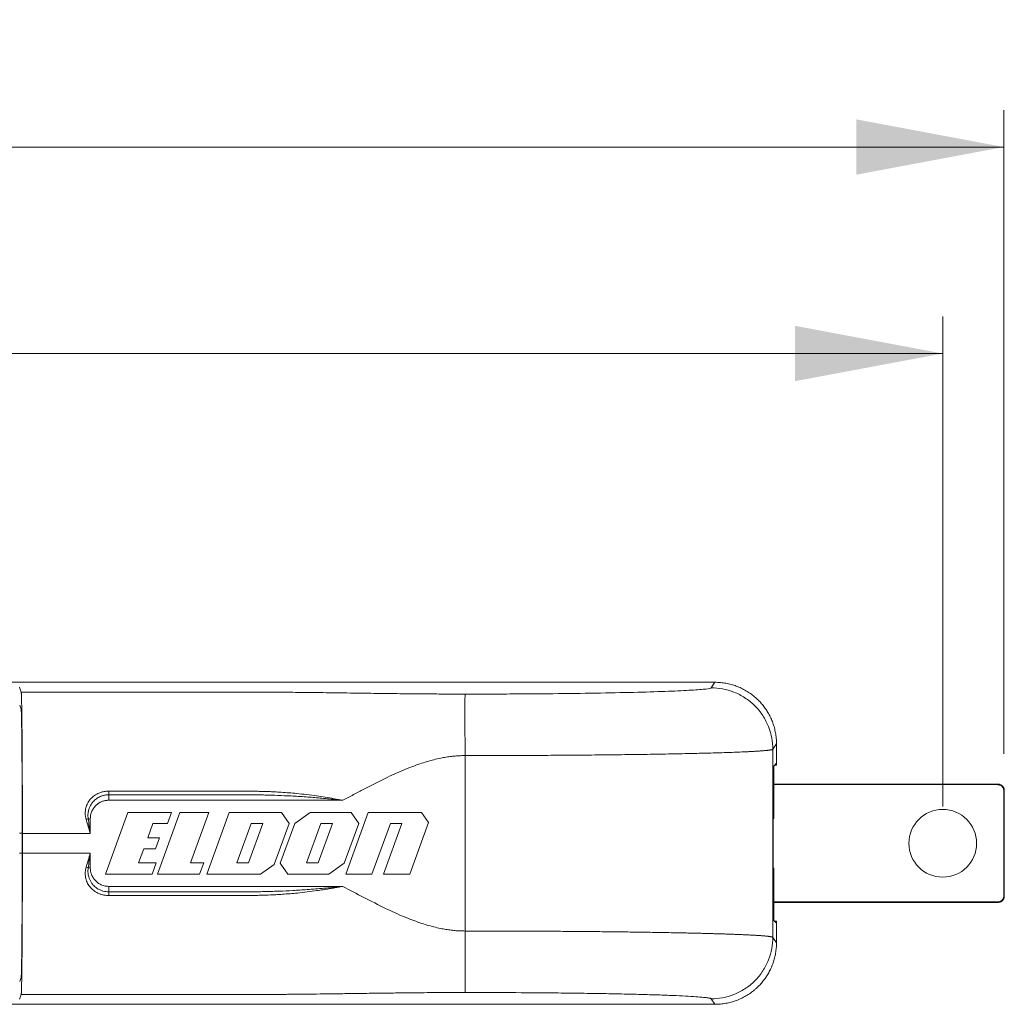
# Model space of a CAD drawing. Header units: millimetres. Extents: x 54 to 738, y 201 to 591.
# Tile 18 of 22: x 491 to 571, y 461 to 541. Entities that reach past the tile are written whole.
import ezdxf

# ---------------------------------------------------------------- set-up
doc = ezdxf.new("R2010")
doc.units = ezdxf.units.MM
doc.header["$LTSCALE"] = 3
doc.styles.add('SLDTEXTSTYLE0', font='TXT', dxfattribs={"width": 0.605})
doc.dimstyles.new('SLDDIMSTYLE0', dxfattribs={"dimtxt": 7.704956, "dimasz": 12, "dimexe": 0, "dimexo": 0.0625, "dimgap": 1.926239, "dimtad": 1, "dimdec": 0, "dimrnd": 1e-09, "dimzin": 12, "dimdsep": 46, "dimtxsty": 'SLDTEXTSTYLE0', "dimsah": 1, "dimcen": 0.09, "dimadec": 0, "dimazin": 3, "dimtfac": 1, "dimtdec": 0, "dimtofl": 0, "dimtmove": 0, "dimatfit": 3, "dimfxl": 1, "dimfrac": 2, "dimtolj": 1, "dimtzin": 12, "dimarcsym": 0})
doc.dimstyles.new('SLDDIMSTYLE1', dxfattribs={"dimtxt": 7.704956, "dimasz": 12, "dimexe": 0, "dimexo": 0.0625, "dimgap": 1.926239, "dimtad": 1, "dimrnd": 1e-09, "dimzin": 12, "dimdsep": 46, "dimtxsty": 'SLDTEXTSTYLE0', "dimsah": 1, "dimcen": 0.09, "dimadec": 0, "dimazin": 3, "dimtfac": 1, "dimtofl": 0, "dimtmove": 0, "dimatfit": 3, "dimfxl": 1, "dimfrac": 2, "dimtolj": 1, "dimtzin": 12, "dimarcsym": 0})

# ---------------------------------------------------------------- blocks, each defined once
blk = doc.blocks.new('*D1')
at = {"color": 7, "linetype": 'Continuous', "lineweight": 0}
for p, q in [((85.909, 481.485), (85.909, 533.811)), ((570.843, 481.485), (570.843, 533.811)), ((85.909, 530.811), (570.843, 530.811))]:
    blk.add_line(p, q, dxfattribs=at)
for points in [[(85.909, 530.811), (97.909, 528.561), (97.909, 533.061)], [(570.843, 530.811), (558.843, 533.061), (558.843, 528.561)]]:
    blk.add_solid(points, dxfattribs=at)
at = {"color": 7, "linetype": 'Continuous', "lineweight": 0, "insert": (310.394, 541.043, -27.488), "char_height": 7.9375, "attachment_point": 1, "style": 'SLDTEXTSTYLE0'}
blk.add_mtext('485', dxfattribs=at)
blk = doc.blocks.new('*D2')
at = {"color": 7, "linetype": 'Continuous', "lineweight": 0}
for p, q in [((90.876, 477.218), (90.876, 517.029)), ((565.876, 477.218), (565.876, 517.029)), ((90.876, 514.029), (565.876, 514.029))]:
    blk.add_line(p, q, dxfattribs=at)
for points in [[(90.876, 514.029), (102.876, 511.779), (102.876, 516.279)], [(565.876, 514.029), (553.876, 516.279), (553.876, 511.779)]]:
    blk.add_solid(points, dxfattribs=at)
at = {"color": 7, "linetype": 'Continuous', "lineweight": 0, "insert": (310.394, 524.261, -27.488), "char_height": 7.9375, "attachment_point": 1, "style": 'SLDTEXTSTYLE0'}
blk.add_mtext('475', dxfattribs=at)

msp = doc.modelspace()

# ---------------------------------------------------------------- linework, layer by layer
at = {"color": 7, "linetype": 'Continuous', "lineweight": 0}
for p, q in [((109.383, 487.305), (547.369, 487.305)), ((491.005, 486.512), (490.876, 486.899)), ((547.369, 487.305), (547.072, 486.86)), ((490.891, 485.454), (491, 485.125)), ((552.367, 482.306), (552.072, 481.862)), ((552.072, 466.574), (552.072, 481.862)), ((552.367, 480.718), (552.367, 482.306)), ((527.075, 467.089), (527.075, 481.347)), ((552.149, 480.5), (552.367, 480.718)), ((552.149, 476.262), (552.149, 480.5)), ((552.367, 480.559), (552.208, 480.559)), ((552.367, 480.559), (552.367, 480.718)), ((570.376, 479.018), (552.149, 479.018)), ((570.343, 478.985), (552.149, 478.985)), ((570.343, 478.985), (570.376, 479.018)), ((498.12, 477.718), (498.12, 478.165)), ((570.876, 478.518), (570.843, 478.485)), ((570.843, 469.951), (570.843, 478.485)), ((570.876, 477.068), (570.876, 478.518)), ((517.123, 477.718), (498.12, 477.718)), ((570.876, 471.368), (570.876, 477.068)), ((496.62, 476.218), (496.449, 476.218)), ((496.62, 476.218), (496.62, 475.015)), ((497.856, 471.718), (499.676, 476.718)), ((499.676, 476.718), (503.219, 476.718)), ((502.076, 471.718), (503.896, 476.718)), ((503.219, 476.718), (502.892, 475.818)), ((503.896, 476.718), (506.258, 476.718)), ((506.258, 476.718), (504.766, 472.618)), ((506.076, 471.718), (507.896, 476.718)), ((507.896, 476.718), (512.152, 476.718)), ((512.152, 476.718), (512.769, 475.838)), ((513.237, 475.838), (514.494, 476.718)), ((514.494, 476.718), (517.814, 476.718)), ((517.376, 471.718), (519.196, 476.718)), ((517.814, 476.718), (518.43, 475.838)), ((519.196, 476.718), (523.516, 476.718)), ((523.516, 476.718), (524.09, 475.898)), ((552.105, 476.218), (552.149, 476.262)), ((552.105, 472.218), (552.105, 476.218)), ((501.711, 475.818), (501.292, 474.668)), ((502.892, 475.818), (501.711, 475.818)), ((508.532, 472.618), (509.696, 475.818)), ((510.633, 475.818), (509.468, 472.618)), ((509.696, 475.818), (510.633, 475.818)), ((512.769, 475.838), (511.549, 472.488)), ((512.058, 472.598), (513.237, 475.838)), ((514.193, 472.618), (515.358, 475.818)), ((516.294, 475.818), (515.13, 472.618)), ((515.358, 475.818), (516.294, 475.818)), ((518.43, 475.838), (517.251, 472.598)), ((520.996, 475.818), (519.504, 471.718)), ((520.441, 471.718), (521.933, 475.818)), ((521.933, 475.818), (520.996, 475.818)), ((524.09, 475.898), (522.569, 471.718)), ((491.086, 473.408), (491.086, 475.029)), ((491.103, 475.015), (496.62, 475.015)), ((491.103, 475.015), (491.103, 473.421)), ((501.292, 474.668), (502.239, 474.668)), ((502.239, 474.668), (501.912, 473.768)), ((496.62, 473.421), (491.103, 473.421)), ((496.62, 473.421), (496.62, 472.218)), ((500.964, 473.768), (500.546, 472.618)), ((501.912, 473.768), (500.964, 473.768)), ((496.62, 472.218), (496.449, 472.218)), ((500.546, 472.618), (501.961, 472.618)), ((501.961, 472.618), (501.634, 471.718)), ((504.766, 472.618), (505.83, 472.618)), ((505.83, 472.618), (505.503, 471.718)), ((509.468, 472.618), (508.532, 472.618)), ((511.549, 472.488), (510.45, 471.718)), ((512.674, 471.718), (512.058, 472.598)), ((515.13, 472.618), (514.193, 472.618)), ((517.251, 472.598), (515.994, 471.718)), ((552.149, 472.174), (552.105, 472.218)), ((501.634, 471.718), (497.856, 471.718)), ((505.503, 471.718), (502.076, 471.718)), ((510.45, 471.718), (506.076, 471.718)), ((515.994, 471.718), (512.674, 471.718)), ((519.504, 471.718), (517.376, 471.718)), ((522.569, 471.718), (520.441, 471.718)), ((552.149, 467.936), (552.149, 472.174)), ((498.12, 470.718), (517.124, 470.718)), ((498.12, 470.718), (498.12, 470.271)), ((570.876, 471.368), (570.876, 469.918)), ((570.843, 469.951), (570.876, 469.918)), ((552.149, 469.451), (570.343, 469.451)), ((570.376, 469.418), (552.149, 469.418)), ((570.343, 469.451), (570.376, 469.418)), ((552.367, 467.718), (552.149, 467.936)), ((552.367, 467.878), (552.208, 467.878)), ((552.367, 467.718), (552.367, 467.878)), ((552.367, 466.131), (552.367, 467.718)), ((552.367, 466.131), (552.072, 466.574)), ((491, 463.311), (490.891, 462.982)), ((491.005, 461.925), (490.876, 461.537)), ((109.383, 461.131), (547.369, 461.131)), ((547.369, 461.131), (547.072, 461.576))]:
    msp.add_line(p, q, dxfattribs=at)
at = {"color": 18, "linetype": 'Continuous', "lineweight": 0}
for p, q in [((490.876, 475.029), (491.086, 475.029)), ((491.086, 473.408), (490.876, 473.408))]:
    msp.add_line(p, q, dxfattribs=at)
at = {"color": 7, "linetype": 'Continuous', "lineweight": 0}
for start, end in [(90, 270), (270, 90)]:
    msp.add_arc((565.876, 474.218), 2.75, start, end, dxfattribs=at)
for points, knots in [([(547.072, 486.86), (547.05, 486.826), (546.901, 486.793), (546.357, 486.726), (545.962, 486.694), (544.941, 486.632), (544.314, 486.602), (542.853, 486.546), (542.018, 486.52), (540.172, 486.472), (539.16, 486.451), (536.998, 486.414), (535.848, 486.398), (533.452, 486.372), (532.206, 486.362), (530.301, 486.352), (529.659, 486.35), (528.693, 486.347), (528.371, 486.347), (527.724, 486.346), (527.399, 486.346), (527.075, 486.346)], [0, 0, 0, 0, 0.125, 0.125, 0.25, 0.25, 0.375, 0.375, 0.5, 0.5, 0.625, 0.625, 0.75, 0.75, 0.875, 0.875, 0.9375, 0.9375, 0.96875, 0.96875, 1, 1, 1, 1]), ([(552.072, 481.862), (552.071, 482.451), (551.964, 483.086), (551.598, 484.009), (551.443, 484.311), (551.069, 484.882), (550.851, 485.152), (550.362, 485.64), (550.093, 485.858), (549.522, 486.232), (549.22, 486.387), (548.297, 486.752), (547.661, 486.86), (547.072, 486.86)], [0, 0, 0, 0, 0.25, 0.25, 0.375, 0.375, 0.5, 0.5, 0.625, 0.625, 0.75, 0.75, 1, 1, 1, 1]), ([(552.367, 482.306), (552.366, 482.38), (552.364, 482.529), (552.349, 482.751), (552.325, 482.969), (552.291, 483.185), (552.248, 483.397), (552.197, 483.605), (552.137, 483.809), (552.07, 484.009), (551.995, 484.203), (551.912, 484.393), (551.823, 484.577), (551.727, 484.756), (551.625, 484.929), (551.518, 485.096), (551.404, 485.258), (551.286, 485.413), (551.163, 485.562), (551.036, 485.705), (550.849, 485.898), (550.593, 486.134), (550.253, 486.396), (549.89, 486.63), (549.506, 486.832), (549.104, 487.001), (548.685, 487.135), (548.255, 487.232), (547.814, 487.293), (547.517, 487.301), (547.369, 487.305)], [0, 0, 0, 0, 0.028532, 0.056818, 0.084858, 0.112652, 0.1402, 0.167503, 0.194559, 0.22137, 0.247935, 0.274254, 0.300328, 0.326156, 0.351738, 0.377074, 0.402165, 0.427011, 0.451611, 0.475965, 0.500074, 0.55433, 0.608908, 0.663808, 0.719031, 0.774577, 0.830447, 0.88664, 0.943158, 1, 1, 1, 1]), ([(491.103, 475.015), (491.103, 475.121), (491.103, 475.333), (491.103, 475.65), (491.102, 475.967), (491.102, 476.282), (491.102, 476.597), (491.101, 476.91), (491.1, 477.483), (491.099, 478.305), (491.096, 479.353), (491.091, 480.361), (491.085, 481.638), (491.075, 483.09), (491.062, 484.291), (491.051, 485.074), (491.043, 485.568), (491.034, 485.964), (491.026, 486.208), (491.019, 486.352), (491.015, 486.433), (491.01, 486.489), (491.007, 486.504), (491.005, 486.512)], [0, 0, 0, 0, 0.01791, 0.035784, 0.053638, 0.071483, 0.089333, 0.107204, 0.125107, 0.187584, 0.250085, 0.312564, 0.375064, 0.499994, 0.624914, 0.687386, 0.749902, 0.812377, 0.874891, 0.906188, 0.937423, 0.96867, 1, 1, 1, 1]), ([(527.075, 486.346), (526.985, 486.346), (526.69, 486.346), (526.076, 486.347), (525.127, 486.351), (523.87, 486.359), (522.339, 486.373), (520.563, 486.394), (518.522, 486.421), (516.422, 486.451), (514.442, 486.476), (512.837, 486.493), (511.642, 486.502), (510.897, 486.506), (510.438, 486.508), (510.112, 486.509), (509.762, 486.51), (509.42, 486.511), (509.082, 486.512), (508.741, 486.512), (508.258, 486.511), (507.563, 486.511), (506.627, 486.512), (505.338, 486.511), (503.979, 486.512), (502.55, 486.512), (500.76, 486.512), (496.9, 486.512), (493.469, 486.512), (491.005, 486.512)], [0, 0, 0, 0, 0.007225, 0.023726, 0.049424, 0.084146, 0.127665, 0.179818, 0.240603, 0.312104, 0.370974, 0.417269, 0.450788, 0.471252, 0.478471, 0.488205, 0.497635, 0.506799, 0.515795, 0.524819, 0.534177, 0.554589, 0.580689, 0.609428, 0.658123, 0.689865, 0.724289, 0.802001, 1, 1, 1, 1]), ([(527.075, 481.347), (527.068, 481.956), (527.062, 482.605), (527.056, 483.533), (527.054, 483.834), (527.052, 484.399), (527.052, 484.664), (527.052, 485.378), (527.055, 485.745), (527.063, 486.221), (527.069, 486.331), (527.075, 486.346)], [0, 0, 0, 0, 0.25, 0.25, 0.375, 0.375, 0.5, 0.5, 0.75, 0.75, 1, 1, 1, 1]), ([(491, 485.125), (491.001, 485.121), (491.003, 485.114), (491.006, 485.09), (491.009, 485.057), (491.012, 485.015), (491.014, 484.963), (491.017, 484.901), (491.022, 484.78), (491.028, 484.556), (491.038, 484.065), (491.05, 483.287), (491.062, 482.114), (491.071, 480.716), (491.078, 479.37), (491.082, 478.199), (491.084, 477.394), (491.085, 476.717), (491.086, 476.166), (491.086, 475.602), (491.086, 475.221), (491.086, 475.029)], [0, 0, 0, 0, 0.0212377, 0.0422171, 0.0629575, 0.0834788, 0.1038017, 0.1239473, 0.1439374, 0.2058559, 0.2694837, 0.3856048, 0.5000085, 0.6143793, 0.7305314, 0.7941264, 0.8560759, 0.8911431, 0.926745, 0.9629948, 1, 1, 1, 1]), ([(552.072, 481.862), (552.068, 481.859), (552.06, 481.852), (552.037, 481.842), (552.006, 481.832), (551.966, 481.822), (551.919, 481.813), (551.865, 481.803), (551.804, 481.794), (551.737, 481.785), (551.664, 481.777), (551.586, 481.768), (551.504, 481.76), (551.417, 481.752), (551.326, 481.744), (551.231, 481.736), (551.133, 481.729), (551.033, 481.722), (550.931, 481.715), (550.826, 481.708), (550.72, 481.701), (550.613, 481.695), (550.505, 481.689), (550.396, 481.683), (550.287, 481.677), (550.179, 481.671), (550.07, 481.666), (549.646, 481.645), (548.824, 481.611), (547.451, 481.566), (545.945, 481.527), (544.264, 481.49), (542.399, 481.456), (540.341, 481.426), (538.194, 481.401), (536.399, 481.385), (535.01, 481.374), (534.047, 481.368), (533.072, 481.363), (532.088, 481.358), (531.095, 481.354), (530.096, 481.351), (529.092, 481.349), (528.084, 481.348), (527.412, 481.348), (527.075, 481.347)], [0, 0, 0, 0, 0.0126822, 0.0251361, 0.0373615, 0.0493585, 0.0611271, 0.0726672, 0.083979, 0.0950624, 0.1059173, 0.1165438, 0.1269419, 0.1371116, 0.1470529, 0.1567658, 0.1662503, 0.1755063, 0.184534, 0.1933332, 0.201904, 0.2102464, 0.2183603, 0.2262459, 0.233903, 0.2413318, 0.2485321, 0.255504, 0.3238498, 0.3891871, 0.4515155, 0.5108349, 0.5765625, 0.6410224, 0.7042146, 0.7661394, 0.7921243, 0.8181091, 0.8440937, 0.8700783, 0.8960627, 0.9220471, 0.9480314, 0.9740157, 1, 1, 1, 1]), ([(517.123, 477.718), (517.413, 477.87), (517.99, 478.171), (519.132, 478.77), (520.481, 479.461), (521.992, 480.154), (523.14, 480.597), (523.966, 480.861), (524.533, 481.017), (525.045, 481.134), (525.52, 481.221), (525.943, 481.281), (526.337, 481.323), (526.71, 481.344), (526.949, 481.346), (527.075, 481.347)], [0, 0, 0, 0, 0.091693, 0.182517, 0.361631, 0.516751, 0.64833, 0.706415, 0.759742, 0.81317, 0.853651, 0.895203, 0.932904, 0.964667, 1, 1, 1, 1]), ([(570.343, 478.985), (570.367, 478.984), (570.414, 478.982), (570.484, 478.966), (570.551, 478.941), (570.614, 478.907), (570.671, 478.864), (570.722, 478.813), (570.765, 478.756), (570.799, 478.693), (570.824, 478.626), (570.84, 478.556), (570.842, 478.509), (570.843, 478.485)], [0, 0, 0, 0, 0.090919, 0.181833, 0.272744, 0.363652, 0.454557, 0.545462, 0.636366, 0.727271, 0.818178, 0.909087, 1, 1, 1, 1]), ([(570.376, 479.018), (570.401, 479.017), (570.45, 479.015), (570.52, 479.001), (570.62, 478.965), (570.712, 478.895), (570.791, 478.804), (570.839, 478.723), (570.87, 478.627), (570.874, 478.556), (570.876, 478.518)], [0, 0, 0, 0, 0.096065, 0.186062, 0.271745, 0.499655, 0.617702, 0.728465, 0.856873, 1, 1, 1, 1]), ([(496.277, 476.168), (496.265, 476.214), (496.241, 476.304), (496.219, 476.442), (496.206, 476.58), (496.205, 476.717), (496.214, 476.855), (496.248, 477.083), (496.345, 477.393), (496.564, 477.751), (496.865, 478.055), (497.198, 478.259), (497.521, 478.382), (497.816, 478.45), (498.018, 478.458), (498.12, 478.462)], [0, 0, 0, 0, 0.0410773, 0.0816054, 0.121822, 0.1619702, 0.2022944, 0.2430356, 0.3641801, 0.4859352, 0.6110739, 0.7378728, 0.8251513, 0.9118388, 1, 1, 1, 1]), ([(498.12, 478.165), (498.08, 478.164), (498, 478.163), (497.88, 478.15), (497.76, 478.129), (497.641, 478.099), (497.523, 478.061), (497.341, 477.987), (497.096, 477.844), (496.854, 477.623), (496.637, 477.327), (496.498, 477.017), (496.435, 476.69), (496.422, 476.442), (496.44, 476.289), (496.449, 476.218)], [0, 0, 0, 0, 0.040801, 0.081999, 0.123586, 0.16555, 0.207878, 0.250556, 0.367319, 0.497794, 0.584881, 0.745924, 0.842012, 0.926499, 1, 1, 1, 1]), ([(498.12, 478.462), (499.301, 478.462), (501.663, 478.462), (505.199, 478.462), (507.725, 478.464), (509.228, 478.457), (509.653, 478.467), (510.016, 478.455), (510.355, 478.439), (510.728, 478.432), (511.146, 478.422), (511.61, 478.399), (512.157, 478.365), (512.76, 478.323), (513.454, 478.261), (514.203, 478.179), (514.977, 478.078), (515.714, 477.965), (516.419, 477.847), (516.888, 477.761), (517.123, 477.718)], [0, 0, 0, 0, 0.185758, 0.37163, 0.556248, 0.583156, 0.608069, 0.623092, 0.640279, 0.661548, 0.681927, 0.706218, 0.734873, 0.768467, 0.801793, 0.844949, 0.88748, 0.924907, 0.962479, 1, 1, 1, 1]), ([(498.12, 478.165), (498.12, 478.194), (498.12, 478.236), (498.12, 478.339), (498.12, 478.4), (498.12, 478.462)], [0, 0, 0, 0, 0.5, 0.5, 1, 1, 1, 1]), ([(517.123, 477.718), (516.914, 477.74), (516.501, 477.784), (515.891, 477.844), (515.297, 477.898), (514.72, 477.947), (514.129, 477.991), (513.537, 478.03), (512.773, 478.074), (511.903, 478.111), (511.082, 478.139), (510.484, 478.148), (510.078, 478.158), (509.693, 478.164), (509.176, 478.164), (508.376, 478.165), (506.544, 478.165), (503.077, 478.165), (500.021, 478.165), (498.12, 478.165)], [0, 0, 0, 0, 0.033157, 0.065414, 0.096771, 0.12723, 0.156791, 0.190263, 0.220901, 0.277542, 0.327765, 0.35058, 0.371884, 0.391882, 0.411286, 0.453429, 0.518025, 0.700215, 1, 1, 1, 1]), ([(498.12, 477.718), (498.082, 477.717), (498.006, 477.716), (497.894, 477.702), (497.783, 477.681), (497.674, 477.652), (497.507, 477.593), (497.29, 477.481), (497.052, 477.286), (496.857, 477.048), (496.734, 476.809), (496.663, 476.592), (496.627, 476.407), (496.622, 476.281), (496.62, 476.218)], [0, 0, 0, 0, 0.048349, 0.096267, 0.144028, 0.191909, 0.240183, 0.370002, 0.500048, 0.629867, 0.759913, 0.840005, 0.919607, 1, 1, 1, 1]), ([(491.086, 473.408), (491.086, 473.297), (491.086, 473.078), (491.086, 472.751), (491.086, 472.428), (491.086, 472.11), (491.085, 471.796), (491.085, 471.486), (491.084, 470.967), (491.082, 470.237), (491.078, 469.067), (491.071, 467.721), (491.062, 466.323), (491.05, 465.149), (491.038, 464.372), (491.028, 463.88), (491.021, 463.633), (491.015, 463.484), (491.01, 463.395), (491.005, 463.334), (491.002, 463.319), (491, 463.311)], [0, 0, 0, 0, 0.021238, 0.042217, 0.062957, 0.083478, 0.103801, 0.123946, 0.143936, 0.205854, 0.269481, 0.3856, 0.500004, 0.614375, 0.730528, 0.794124, 0.856075, 0.891142, 0.926745, 0.962995, 1, 1, 1, 1]), ([(491.005, 461.925), (491.006, 461.928), (491.008, 461.935), (491.011, 461.957), (491.013, 461.987), (491.016, 462.026), (491.019, 462.074), (491.022, 462.13), (491.026, 462.248), (491.034, 462.472), (491.043, 462.868), (491.051, 463.362), (491.062, 464.145), (491.075, 465.346), (491.085, 466.797), (491.091, 468.074), (491.096, 469.082), (491.099, 470.13), (491.101, 471.03), (491.102, 471.76), (491.102, 472.311), (491.103, 472.865), (491.103, 473.235), (491.103, 473.421)], [0, 0, 0, 0, 0.0179061, 0.0357765, 0.0536245, 0.071464, 0.0893084, 0.1071715, 0.1250668, 0.1875827, 0.2501223, 0.3126247, 0.3751495, 0.500011, 0.6248654, 0.687346, 0.7498678, 0.8123637, 0.8748924, 0.9061889, 0.9374236, 0.9686696, 1, 1, 1, 1]), ([(498.12, 469.974), (498.076, 469.975), (497.988, 469.976), (497.858, 469.989), (497.73, 470.008), (497.604, 470.036), (497.48, 470.072), (497.359, 470.116), (497.147, 470.209), (496.862, 470.383), (496.562, 470.687), (496.344, 471.045), (496.234, 471.399), (496.2, 471.719), (496.212, 471.997), (496.255, 472.177), (496.277, 472.268)], [0, 0, 0, 0, 0.038243, 0.075999, 0.113428, 0.150692, 0.187957, 0.225387, 0.263143, 0.389952, 0.51514, 0.636759, 0.757847, 0.838593, 0.918667, 1, 1, 1, 1]), ([(496.449, 472.218), (496.443, 472.177), (496.432, 472.09), (496.427, 471.953), (496.433, 471.805), (496.453, 471.647), (496.513, 471.387), (496.636, 471.111), (496.853, 470.814), (497.095, 470.592), (497.376, 470.429), (497.638, 470.333), (497.878, 470.281), (498.04, 470.274), (498.12, 470.271)], [0, 0, 0, 0, 0.042912, 0.089625, 0.140268, 0.194972, 0.253869, 0.414603, 0.501848, 0.632429, 0.749261, 0.834335, 0.917947, 1, 1, 1, 1]), ([(496.62, 472.218), (496.621, 472.18), (496.622, 472.105), (496.635, 471.992), (496.656, 471.881), (496.686, 471.772), (496.745, 471.605), (496.857, 471.388), (497.052, 471.15), (497.29, 470.955), (497.529, 470.832), (497.745, 470.761), (497.931, 470.725), (498.057, 470.72), (498.12, 470.718)], [0, 0, 0, 0, 0.048349, 0.096267, 0.144028, 0.191909, 0.240183, 0.370002, 0.500048, 0.629867, 0.759913, 0.840005, 0.919607, 1, 1, 1, 1]), ([(517.124, 470.718), (516.996, 470.695), (516.743, 470.649), (516.37, 470.582), (515.966, 470.512), (515.522, 470.441), (514.937, 470.354), (514.246, 470.262), (513.517, 470.181), (512.841, 470.12), (512.252, 470.078), (511.72, 470.043), (511.143, 470.013), (510.63, 470.006), (510.179, 469.985), (509.829, 469.972), (509.43, 469.978), (508.963, 469.977), (508.518, 469.973), (507.968, 469.974), (506.953, 469.974), (503.625, 469.973), (500.564, 469.974), (498.12, 469.974)], [0, 0, 0, 0, 0.020546, 0.040436, 0.059635, 0.085108, 0.111121, 0.152893, 0.195089, 0.227052, 0.260117, 0.288411, 0.311278, 0.351271, 0.36936, 0.38235, 0.406464, 0.432083, 0.455844, 0.476418, 0.518655, 0.615457, 1, 1, 1, 1]), ([(498.12, 470.271), (500.017, 470.271), (503.074, 470.271), (506.553, 470.272), (508.279, 470.271), (508.979, 470.272), (509.513, 470.271), (510.102, 470.279), (510.64, 470.29), (511.069, 470.299), (511.472, 470.311), (512.162, 470.335), (513.09, 470.378), (514.076, 470.44), (514.911, 470.505), (515.582, 470.563), (516.316, 470.634), (516.83, 470.687), (517.124, 470.718)], [0, 0, 0, 0, 0.299121, 0.482006, 0.548653, 0.571136, 0.592392, 0.632829, 0.664056, 0.677347, 0.700473, 0.727702, 0.786287, 0.847202, 0.883618, 0.918551, 0.953311, 1, 1, 1, 1]), ([(527.075, 467.089), (526.944, 467.09), (526.695, 467.092), (526.314, 467.115), (525.919, 467.158), (525.5, 467.219), (525.03, 467.306), (524.524, 467.421), (523.964, 467.576), (523.148, 467.836), (522.012, 468.273), (520.499, 468.966), (518.852, 469.809), (517.699, 470.416), (517.124, 470.718)], [0, 0, 0, 0, 0.0367567, 0.0698154, 0.1069448, 0.1483754, 0.1882877, 0.2410891, 0.293805, 0.3511973, 0.481308, 0.6347308, 0.8177605, 1, 1, 1, 1]), ([(498.12, 469.974), (498.12, 470.036), (498.12, 470.097), (498.12, 470.2), (498.12, 470.242), (498.12, 470.271)], [0, 0, 0, 0, 0.5, 0.5, 1, 1, 1, 1]), ([(570.843, 469.951), (570.842, 469.927), (570.84, 469.88), (570.824, 469.81), (570.799, 469.743), (570.765, 469.68), (570.722, 469.623), (570.671, 469.572), (570.614, 469.529), (570.551, 469.495), (570.484, 469.47), (570.414, 469.454), (570.367, 469.452), (570.343, 469.451)], [0, 0, 0, 0, 0.090916, 0.181828, 0.272736, 0.363643, 0.454548, 0.545452, 0.636357, 0.727264, 0.818172, 0.909084, 1, 1, 1, 1]), ([(570.376, 469.418), (570.4, 469.419), (570.447, 469.421), (570.517, 469.437), (570.584, 469.462), (570.647, 469.496), (570.704, 469.539), (570.755, 469.589), (570.798, 469.647), (570.832, 469.71), (570.857, 469.777), (570.873, 469.847), (570.875, 469.894), (570.876, 469.918)], [0, 0, 0, 0, 0.090916, 0.181828, 0.272736, 0.363643, 0.454548, 0.545452, 0.636357, 0.727264, 0.818172, 0.909084, 1, 1, 1, 1]), ([(552.072, 466.574), (552.068, 466.577), (552.06, 466.584), (552.038, 466.594), (552.007, 466.604), (551.967, 466.614), (551.92, 466.624), (551.864, 466.633), (551.8, 466.643), (551.728, 466.652), (551.65, 466.661), (551.564, 466.671), (551.471, 466.68), (551.372, 466.689), (551.267, 466.697), (551.155, 466.706), (551.037, 466.715), (550.914, 466.723), (550.785, 466.731), (550.651, 466.74), (550.513, 466.748), (550.369, 466.756), (550.221, 466.763), (550.069, 466.771), (549.913, 466.779), (549.753, 466.786), (549.589, 466.793), (549.422, 466.8), (549.251, 466.807), (549.078, 466.814), (548.902, 466.821), (548.723, 466.827), (548.542, 466.834), (548.359, 466.84), (548.173, 466.846), (547.986, 466.852), (547.797, 466.858), (547.607, 466.864), (547.415, 466.87), (547.222, 466.875), (547.028, 466.881), (546.834, 466.886), (546.639, 466.891), (546.443, 466.896), (546.247, 466.901), (546.051, 466.906), (545.854, 466.911), (545.658, 466.915), (545.462, 466.92), (545.266, 466.924), (545.071, 466.929), (544.877, 466.933), (544.683, 466.937), (544.49, 466.941), (544.148, 466.948), (543.647, 466.957), (542.975, 466.969), (542.285, 466.981), (541.577, 466.992), (540.853, 467.002), (540.114, 467.012), (539.361, 467.021), (538.595, 467.03), (537.817, 467.038), (537.028, 467.046), (536.229, 467.053), (535.421, 467.059), (534.605, 467.065), (533.783, 467.07), (532.954, 467.075), (532.121, 467.079), (531.284, 467.082), (530.444, 467.084), (529.603, 467.086), (528.761, 467.09), (527.918, 467.089), (527.356, 467.089), (527.075, 467.089)], [0, 0, 0, 0, 0.012423, 0.024739, 0.036948, 0.049049, 0.061043, 0.07293, 0.08471, 0.096383, 0.107949, 0.119408, 0.13076, 0.142005, 0.153143, 0.164173, 0.175097, 0.185913, 0.196622, 0.207225, 0.21772, 0.228108, 0.238389, 0.248563, 0.25863, 0.26859, 0.278442, 0.288188, 0.297827, 0.307358, 0.316783, 0.3261, 0.33531, 0.344414, 0.35341, 0.362299, 0.371081, 0.379756, 0.388323, 0.396784, 0.405138, 0.413384, 0.421524, 0.429556, 0.437482, 0.4453, 0.453011, 0.460615, 0.468112, 0.475502, 0.482785, 0.489961, 0.497029, 0.503991, 0.510846, 0.533662, 0.556422, 0.579127, 0.601777, 0.624371, 0.646909, 0.669392, 0.691819, 0.71419, 0.736506, 0.758766, 0.780971, 0.80312, 0.825214, 0.847252, 0.869233, 0.89116, 0.913034, 0.934849, 0.956596, 0.978306, 1, 1, 1, 1]), ([(527.075, 462.09), (527.075, 462.093), (527.075, 462.099), (527.075, 462.122), (527.075, 462.154), (527.075, 462.198), (527.075, 462.254), (527.075, 462.321), (527.075, 462.4), (527.075, 462.49), (527.075, 462.592), (527.075, 462.705), (527.075, 462.829), (527.075, 462.964), (527.075, 463.109), (527.075, 463.263), (527.075, 463.426), (527.075, 463.643), (527.075, 463.922), (527.075, 464.274), (527.075, 464.648), (527.075, 465.039), (527.075, 465.443), (527.075, 465.854), (527.075, 466.268), (527.075, 466.68), (527.075, 466.953), (527.075, 467.089)], [0, 0, 0, 0, 0.0294201, 0.0592376, 0.089426, 0.1199568, 0.1507987, 0.1819186, 0.2132815, 0.2448505, 0.2765871, 0.3084517, 0.3404036, 0.3724015, 0.4044035, 0.4363678, 0.4682529, 0.5000177, 0.5567221, 0.6136337, 0.6705328, 0.7272001, 0.7834214, 0.8389928, 0.8937245, 0.9474442, 1, 1, 1, 1]), ([(547.072, 461.576), (547.661, 461.576), (548.297, 461.684), (549.22, 462.049), (549.522, 462.205), (550.093, 462.578), (550.362, 462.797), (550.851, 463.285), (551.069, 463.554), (551.443, 464.125), (551.598, 464.427), (551.964, 465.35), (552.071, 465.985), (552.072, 466.574)], [0, 0, 0, 0, 0.25, 0.25, 0.375, 0.375, 0.5, 0.5, 0.625, 0.625, 0.75, 0.75, 1, 1, 1, 1]), ([(547.369, 461.131), (547.443, 461.132), (547.592, 461.134), (547.814, 461.15), (548.035, 461.174), (548.254, 461.209), (548.471, 461.253), (548.685, 461.306), (548.895, 461.368), (549.103, 461.44), (549.306, 461.52), (549.505, 461.609), (549.699, 461.706), (549.888, 461.811), (550.073, 461.924), (550.251, 462.044), (550.424, 462.172), (550.59, 462.306), (550.751, 462.447), (550.94, 462.629), (551.154, 462.859), (551.385, 463.146), (551.597, 463.456), (551.789, 463.786), (551.958, 464.137), (552.102, 464.507), (552.218, 464.893), (552.302, 465.295), (552.357, 465.709), (552.364, 465.989), (552.367, 466.131)], [0, 0, 0, 0, 0.028468, 0.056854, 0.085159, 0.113384, 0.141527, 0.169589, 0.19757, 0.22547, 0.25329, 0.281028, 0.308686, 0.336263, 0.363759, 0.391175, 0.41851, 0.445765, 0.472939, 0.500032, 0.54604, 0.592933, 0.640713, 0.689379, 0.738932, 0.789371, 0.840698, 0.892911, 0.946012, 1, 1, 1, 1]), ([(527.075, 462.09), (526.95, 462.09), (526.717, 462.09), (526.36, 462.09), (525.992, 462.089), (525.584, 462.087), (525.154, 462.085), (524.533, 462.082), (523.265, 462.073), (521.703, 462.056), (519.987, 462.034), (518.798, 462.018), (517.835, 462.005), (517.162, 461.996), (516.506, 461.987), (515.7, 461.976), (514.758, 461.964), (513.715, 461.953), (512.923, 461.945), (512.332, 461.94), (511.805, 461.936), (511.288, 461.932), (510.786, 461.929), (510.418, 461.928), (510.063, 461.927), (509.727, 461.925), (509.397, 461.925), (509.094, 461.925), (508.747, 461.925), (508.257, 461.925), (507.483, 461.925), (505.941, 461.925), (503.384, 461.925), (498.22, 461.925), (493.976, 461.925), (491.005, 461.925)], [0, 0, 0, 0, 0.010094, 0.018673, 0.028723, 0.039807, 0.051824, 0.063794, 0.09085, 0.157458, 0.198738, 0.243887, 0.26502, 0.286153, 0.304973, 0.32439, 0.358636, 0.388959, 0.415626, 0.426795, 0.438853, 0.459927, 0.469763, 0.479957, 0.489844, 0.498549, 0.507157, 0.516389, 0.522955, 0.535049, 0.555762, 0.585085, 0.658987, 0.761268, 1, 1, 1, 1]), ([(547.072, 461.576), (547.069, 461.58), (547.061, 461.588), (547.036, 461.6), (547.001, 461.612), (546.955, 461.624), (546.898, 461.637), (546.831, 461.649), (546.752, 461.661), (546.663, 461.673), (546.448, 461.698), (546.019, 461.738), (545.231, 461.789), (544.245, 461.837), (543.069, 461.883), (541.72, 461.925), (540.208, 461.963), (538.553, 461.997), (536.771, 462.026), (534.884, 462.05), (532.461, 462.073), (530.407, 462.084), (528.805, 462.088), (528.235, 462.09), (527.756, 462.09), (527.397, 462.09), (527.176, 462.09), (527.075, 462.09)], [0, 0, 0, 0, 0.015044, 0.03006, 0.045054, 0.060036, 0.075013, 0.089994, 0.104986, 0.119999, 0.135039, 0.202532, 0.27004, 0.337523, 0.405023, 0.472497, 0.539985, 0.60745, 0.674925, 0.742387, 0.809797, 0.923519, 0.943924, 0.965314, 0.978683, 0.990243, 1, 1, 1, 1])]:
    msp.add_open_spline(points, degree=3, knots=knots, dxfattribs=at)
for points in [[(496.277, 476.168), (496.337, 476.184), (496.395, 476.201), (496.449, 476.218)], [(496.449, 476.218), (496.503, 475.817), (496.562, 475.416), (496.62, 475.015)], [(496.62, 475.015), (496.506, 475.394), (496.392, 475.779), (496.277, 476.168)], [(496.277, 472.268), (496.392, 472.657), (496.506, 473.042), (496.62, 473.421)], [(496.62, 473.421), (496.562, 473.02), (496.503, 472.619), (496.449, 472.218)], [(496.449, 472.218), (496.395, 472.235), (496.337, 472.252), (496.277, 472.268)]]:
    msp.add_open_spline(points, degree=3, dxfattribs=at)

# ---------------------------------------------------------------- dimensions: what is measured, and where the dimension line sits
dim = msp.add_linear_dim(base=(570.843, 530.811), p1=(85.909, 478.485), p2=(570.843, 478.485), angle=0, dimstyle='SLDDIMSTYLE0', dxfattribs=at)
dim.commit()
dim.dimension.update_dxf_attribs({"geometry": '*D1', "text_midpoint": (322.741, 530.811), "dimtype": 160})
dim = msp.add_linear_dim(base=(565.876, 514.029), p1=(90.876, 474.218), p2=(565.876, 474.218), dimstyle='SLDDIMSTYLE1', dxfattribs=at)
dim.commit()
dim.dimension.update_dxf_attribs({"geometry": '*D2', "text_midpoint": (322.741, 514.029), "dimtype": 160})

doc.saveas('drawing.dxf')
